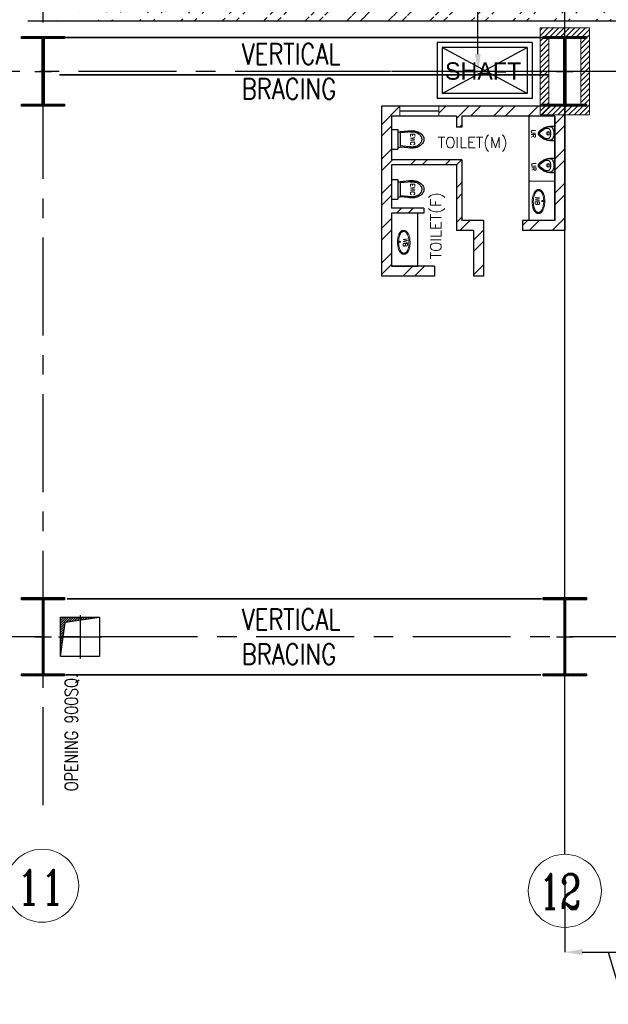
# Model space of a CAD drawing. Header units: inches. Extents: x 0 to 1564127, y -23460 to 23144100.
# Tile 159 of 215: x 1430474 to 1444013, y 116275 to 138915. Entities that reach past the tile are written whole.
import ezdxf

# ---------------------------------------------------------------- set-up
doc = ezdxf.new("R2010")
doc.units = ezdxf.units.IN
doc.header["$LTSCALE"] = 1800
doc.header["$MEASUREMENT"] = 0
doc.linetypes.add('CENTER', pattern=[2, 1.25, -0.25, 0.25, -0.25])
doc.linetypes.add('HIDDEN', pattern=[0.375, 0.25, -0.125])
doc.layers.get('0').update_dxf_attribs({"color": 253, "lineweight": 9})
for name, color, linetype in [('BRACING', 1, 'HIDDEN'), ('CEN', 2, 'CENTER'), ('COL', 1, 'Continuous'), ('DIM', 4, 'Continuous'), ('EXPERIMENT', 6, 'Continuous'), ('FIXTURES', 11, 'Continuous'), ('GRID', 251, 'CENTER'), ('OPENING', 40, 'Continuous'), ('ROOM', 7, 'Continuous'), ('TEXT', 3, 'Continuous'), ('WALL', 6, 'Continuous')]:
    doc.layers.add(name, color=color, linetype=linetype)
doc.layers.add('LAYOUT', color=8, linetype='Continuous', lineweight=9)
doc.styles.add('HTX11', font='O8111901')
doc.styles.add('ROMANC', font='ROMANC.SHX')
doc.styles.add('ROMANS', font='romans.shx')
doc.dimstyles.new('K2', dxfattribs={"dimtxt": 600, "dimasz": 400, "dimexe": 200, "dimexo": 200, "dimgap": 200, "dimtad": 1, "dimdec": 0, "dimzin": 0, "dimdsep": 46, "dimtxsty": 'ROMANC', "dimcen": 0.09, "dimclrd": 256, "dimclrt": 4, "dimadec": 0, "dimazin": 0, "dimtfac": 1, "dimtdec": 0, "dimtofl": 0, "dimtmove": 1, "dimatfit": 3, "dimfxl": 0.18, "dimtolj": 1, "dimtzin": 0, "dimarcsym": 0})

# ---------------------------------------------------------------- blocks, each defined once
blk = doc.blocks.new('C-ROW COLUMN')
at = {"layer": 'COL'}
h = blk.add_hatch(dxfattribs=at)
h.set_pattern_fill('ANSI31', color=256, scale=200, style=0)
h.set_pattern_definition([(45, (-1315.907, -6.545), (-17.6776695, 17.6776695), [])])
h.paths.add_polyline_path([(77950, 120865), (76960, 120865), (76960, 120820), (77950, 120820)])
h.paths.add_polyline_path([(77478, 120820), (77433, 120820), (77433, 119310), (77478, 119310)])
h.paths.add_polyline_path([(77950, 119310), (76960, 119310), (76960, 119265), (77950, 119265)])
at = {"layer": 'CEN'}
for p, q in [((77455, 119265), (77455, 120865)), ((77264, 120065), (77647, 120065))]:
    blk.add_line(p, q, dxfattribs=at)
at = {"layer": 'COL'}
for points in [[(76960, 120865), (77950, 120865), (77950, 120820), (76960, 120820)], [(77433, 120820), (77478, 120820), (77478, 119310), (77433, 119310)], [(76960, 119310), (77950, 119310), (77950, 119265), (76960, 119265)]]:
    blk.add_lwpolyline(points, close=True, dxfattribs=at)
blk = doc.blocks.new('B-ROW COLUMN')
at = {"layer": 'COL'}
h = blk.add_hatch(dxfattribs=at)
h.set_pattern_fill('ANSI31', color=256, scale=200, style=0)
h.set_pattern_definition([(45, (155648.048, 63141.767), (-17.67767, 17.67767), [])])
h.paths.add_polyline_path([(171095, 85178), (172085, 85178), (172085, 85128), (171095, 85128)])
h.paths.add_polyline_path([(171574, 86878), (171606, 86878), (171606, 85178), (171574, 85178)])
h.paths.add_polyline_path([(171095, 86928), (172085, 86928), (172085, 86878), (171095, 86878)])
blk.add_line((171590, 85128), (171590, 86928))
at = {"layer": 'CEN'}
for p, q in [((171590, 85128), (171590, 86928)), ((171399, 86028), (171782, 86028))]:
    blk.add_line(p, q, dxfattribs=at)
at = {"layer": 'COL'}
for points in [[(171095, 86928), (172085, 86928), (172085, 86878), (171095, 86878)], [(171574, 86878), (171606, 86878), (171606, 85178), (171574, 85178)], [(171095, 85178), (172085, 85178), (172085, 85128), (171095, 85128)]]:
    blk.add_lwpolyline(points, close=True, dxfattribs=at)
blk = doc.blocks.new('*D1026')
at = {"layer": 'Defpoints', "color": 0, "transparency": 16777216}
for p in [(1440382, 148725), (1441012, 148725), (1440382, 137725)]:
    blk.add_point(p, dxfattribs=at)
at = {"layer": 'DIM', "color": 0, "lineweight": -2, "transparency": 16777216}
for p, q in [((1440382, 148725), (1441012, 148725)), ((1440382, 137725), (1441012, 137725))]:
    blk.add_line(p, q, dxfattribs=at)
at = {"layer": 'DIM', "lineweight": -2, "transparency": 16777216}
blk.add_line((1441012, 138125), (1441012, 148325), dxfattribs=at)
at = {"layer": 'DIM', "transparency": 16777216}
for points in [[(1440945, 148325), (1441079, 148325), (1441012, 148725)], [(1440945, 138125), (1441079, 138125), (1441012, 137725)]]:
    blk.add_solid(points, dxfattribs=at)
at = {"layer": 'DIM', "color": 4, "transparency": 16777216, "insert": (1440512, 143225), "char_height": 600, "attachment_point": 5, "rotation": 90, "style": 'ROMANC'}
blk.add_mtext('\\A1;11000', dxfattribs=at)
blk = doc.blocks.new('EWC')
at = {"layer": 'FIXTURES'}
for p, q in [((-225, 0), (225, 0)), ((-225, 0), (-225, -150)), ((225, 0), (225, -150)), ((-225, -150), (225, -150)), ((-200, -475), (-175, -200)), ((-175, -150), (-175, -200)), ((-175, -477), (-150, -200)), ((-150, -200), (150, -200)), ((175, -477), (150, -200)), ((175, -150), (175, -200)), ((200, -475), (175, -200))]:
    blk.add_line(p, q, dxfattribs=at)
for points in [[(-194, -407, 0.045361), (-200, -475, 0.073281), (-184, -584, 0.084248), (-141, -669, 0.106469), (-73, -731, 0.130159), (0, -750, 0.130159)], [(-170, -426, 0.045361), (-175, -477, 0.078863), (-161, -565, 0.088085), (-124, -635, 0.105295), (-65, -684, 0.12183), (0, -700, 0.12183), (65, -684, 0.105295), (124, -635, 0.088085), (161, -565, 0.078863), (175, -477, 0.078863)], [(0, -750, 0.130159), (73, -731, 0.106469), (141, -669, 0.084248), (184, -584, 0.073281), (200, -475, 0.045361), (194, -407, 0.084248)], [(175, -477, 0.045361), (170, -426, 0.088085)]]:
    blk.add_lwpolyline(points, format="xyb", dxfattribs=at)
blk = doc.blocks.new('UR')
at = {"layer": 'FIXTURES'}
blk.add_line((141, 0), (-141, 0), dxfattribs=at)
blk.add_circle((1, -155), 35, dxfattribs=at)
for centre, radius, start, end in [((212, -77), 382, 171.7869, 228.8604), ((-141, -25), 25.5, 90, 171.7869), ((-57, -136), 106, 96.56, 189.9101), ((-48, -181), 76.3, 98.4336, 208.0724), ((212, -77), 357, 203.2652, 228.8604), ((-212, -77), 357, 311.1395, 336.7347), ((-212, -77), 382, 311.1395, 8.2132), ((48, -181), 76.3, 331.9275, 81.5664), ((57, -136), 106, 350.0899, 83.4401), ((141, -25), 25.5, 8.2132, 90), ((0, -320), 59.5, 228.8603, 311.1396), ((0, -320), 34, 228.8604, 311.1395)]:
    blk.add_arc(centre, radius, start, end, dxfattribs=at)
at = {"layer": 'FIXTURES', "linetype": 'Continuous'}
for radius, start, end in [(396, 79.9294, 100.0706), (320, 79.4062, 100.5938)]:
    blk.add_arc((0, -421), radius, start, end, dxfattribs=at)
blk = doc.blocks.new('*D966')
at = {"layer": 'Defpoints', "color": 0, "transparency": 16777216}
for p in [(1445013, 119725), (1443013, 119228), (1445013, 117475)]:
    blk.add_point(p, dxfattribs=at)
at = {"layer": 'DIM', "color": 0, "lineweight": -2, "transparency": 16777216}
for p, q in [((1445013, 119725), (1445013, 117475)), ((1443013, 119228), (1443013, 117475))]:
    blk.add_line(p, q, dxfattribs=at)
at = {"layer": 'DIM', "lineweight": -2, "transparency": 16777216}
for p, q in [((1443413, 117475), (1444613, 117475)), ((1444013, 117475), (1444373, 116275)), ((1444373, 116275), (1446887, 116275))]:
    blk.add_line(p, q, dxfattribs=at)
at = {"layer": 'DIM', "transparency": 16777216}
for points in [[(1443413, 117541), (1443413, 117408), (1443013, 117475)], [(1444613, 117541), (1444613, 117408), (1445013, 117475)]]:
    blk.add_solid(points, dxfattribs=at)
at = {"layer": 'DIM', "color": 4, "transparency": 16777216, "insert": (1445630, 116775), "char_height": 600, "attachment_point": 5, "style": 'ROMANC'}
blk.add_mtext('\\A1;2000', dxfattribs=at)

msp = doc.modelspace()

# ---------------------------------------------------------------- hatches: boundary and pattern name
h = msp.add_hatch()
h.set_pattern_fill('ANSI32', color=256, scale=1800, style=0)
h.set_pattern_definition([(45, (1295337.1, 1000), (-477.297, 477.297), []), (45, (1295655.3, 1000), (-477.297, 477.297), [])])
edge = h.paths.add_edge_path()
edge.add_line((1430662.82, 139115.31), (1446702.82, 139115.31))
edge.add_line((1430662.82, 138885.31), (1446587.82, 138885.31))
h = msp.add_hatch()
h.set_pattern_fill('ANSI31', color=6, scale=700, style=0)
h.set_pattern_definition([(45, (1881620.27, -676174.68), (-61.871843, 61.871843), [])])
h.paths.add_polyline_path([(1443012.82, 136925.31), (1442642.82, 136925.31), (1442612.82, 136925.31), (1442612.82, 136970.31), (1442642.82, 136970.31), (1442642.82, 137667.81), (1442442.82, 137667.81), (1442442.82, 136725.31), (1443012.82, 136725.31)])
h.paths.add_polyline_path([(1442642.82, 138480.31), (1442612.82, 138480.31), (1442612.82, 138525.31), (1443412.82, 138525.31), (1443412.82, 138480.31), (1443382.82, 138480.31), (1443382.82, 137782.81), (1443582.82, 137782.81), (1443582.82, 138725.31), (1442442.82, 138725.31), (1442442.82, 137782.81), (1442642.82, 137782.81)])
h.paths.add_polyline_path([(1443582.82, 137667.81), (1443382.82, 137667.81), (1443382.82, 136970.31), (1443412.82, 136970.31), (1443412.82, 136925.31), (1443012.82, 136925.31), (1443012.82, 136725.31), (1443582.82, 136725.31)])
h.paths.add_polyline_path([(1442642.82, 137725.31), (1442442.82, 137725.31), (1442442.82, 137667.81), (1442642.82, 137667.81)])
h.paths.add_polyline_path([(1442642.82, 137782.81), (1442442.82, 137782.81), (1442442.82, 137725.31), (1442642.82, 137725.31)])
h.paths.add_polyline_path([(1443582.82, 137725.31), (1443382.82, 137725.31), (1443382.82, 137667.81), (1443582.82, 137667.81)])
h.paths.add_polyline_path([(1443582.82, 137782.81), (1443382.82, 137782.81), (1443382.82, 137725.31), (1443582.82, 137725.31)])
at = {"layer": 'OPENING'}
h = msp.add_hatch(dxfattribs=at)
h.set_pattern_fill('ANSI31', color=8, scale=300, style=0)
h.set_pattern_definition([(45, (1278093.12, 40502.238), (-26.516504, 26.516504), [])])
h.paths.add_polyline_path([(1431476.07, 124725.31), (1431412.82, 124725.31), (1431412.82, 124275.31)])
h.paths.add_polyline_path([(1431523.73, 125064.41), (1431862.82, 125112.07), (1431862.82, 125175.31), (1431412.82, 125175.31), (1431412.82, 124725.31), (1431476.07, 124725.31)])
h.paths.add_polyline_path([(1432312.82, 125175.31), (1431862.82, 125175.31), (1431862.82, 125112.07)])
at = {"layer": 'WALL', "linetype": 'Continuous'}
h = msp.add_hatch(dxfattribs=at)
h.set_pattern_fill('ANSI32', color=9, scale=1500, angle=360, style=0)
h.set_pattern_definition([(45, (1295337.07, 1000), (-397.7476, 397.7476), []), (45, (1295602.23, 1000), (-397.7476, 397.7476), [])])
h.paths.add_polyline_path([(1440115.79, 136925.31), (1440115.79, 136695.31), (1440522.3, 136695.31), (1440522.3, 136445.31), (1440647.3, 136445.31), (1440647.3, 136695.31), (1442782.82, 136695.31), (1442782.82, 134295.31), (1442042.3, 134295.31), (1442042.3, 134065.31), (1443012.82, 134065.31), (1443012.82, 136925.31)])
h.paths.add_polyline_path([(1438792.3, 135660.31), (1438792.3, 134485.31), (1438792.3, 133019.91), (1440012.3, 133019.91), (1440012.3, 133249.91), (1439022.3, 133249.91), (1439022.3, 134465.31), (1439772.3, 134465.31), (1439772.3, 134580.31), (1439022.3, 134580.31), (1439022.3, 135465.31), (1439022.3, 135580.31), (1440522.3, 135580.31), (1440522.3, 135330.31), (1440522.3, 135315.31), (1440522.3, 134065.31), (1440912.3, 134065.31), (1440912.3, 133019.91), (1441142.3, 133019.91), (1441142.3, 134295.31), (1440647.3, 134295.31), (1440647.3, 135315.31), (1440647.3, 135695.31), (1439022.3, 135695.31), (1439022.3, 135735.31), (1439022.3, 136695.31), (1439215.79, 136695.31), (1439215.79, 136925.31), (1438792.3, 136925.31)])

# ---------------------------------------------------------------- linework, layer by layer
at = {"color": 6}
for p, q in [((1442442.82, 138725.31), (1443582.82, 138725.31)), ((1442442.82, 138725.31), (1442442.82, 136725.31)), ((1443582.82, 138725.31), (1443582.82, 136725.31)), ((1442642.82, 138525.31), (1442642.82, 136925.31)), ((1443382.82, 138525.31), (1443382.82, 136925.31))]:
    msp.add_line(p, q, dxfattribs=at)
msp.add_line((1442182.82, 135203.94), (1442782.82, 135203.94))
msp.add_lwpolyline([(1439215.79, 136925.31), (1440115.79, 136925.31), (1440115.79, 136695.31), (1439215.79, 136695.31)], close=True)
for centre, radius in [((1442495.88, 134745.2), 13.32), ((1439220.16, 133806.67), 13.32), ((1430991.82, 119002.04), 840.34), ((1430991.82, 119002.04), 840.34), ((1443012.82, 118884.61), 840.34), ((1443012.82, 118884.61), 840.34)]:
    msp.add_circle(centre, radius)
for points, knots in [([(1442412.34, 135009), (1442416.67, 135008.92), (1442421, 135008.53), (1442429.5, 135007.14), (1442433.68, 135006.14), (1442441.78, 135003.62), (1442445.71, 135002.09), (1442453.25, 134998.61), (1442456.87, 134996.65), (1442463.78, 134992.39), (1442467.08, 134990.08), (1442473.38, 134985.19), (1442476.37, 134982.6), (1442483.57, 134975.81), (1442487.59, 134971.45), (1442495.12, 134962.29), (1442498.63, 134957.48), (1442505.22, 134947.48), (1442508.3, 134942.28), (1442514.1, 134931.51), (1442516.81, 134925.93), (1442523.27, 134911.36), (1442526.8, 134902.12), (1442533.15, 134882.89), (1442535.97, 134872.9), (1442540.92, 134852.29), (1442543.06, 134841.66), (1442546.65, 134819.91), (1442548.11, 134808.79), (1442551.4, 134775.36), (1442552.26, 134752.58), (1442551.33, 134707.08), (1442549.54, 134684.37), (1442544.4, 134647.8), (1442541.79, 134633.53), (1442535.44, 134605.96), (1442531.7, 134592.67), (1442524.08, 134570.21), (1442520.42, 134560.8), (1442512.38, 134542.82), (1442508, 134534.25), (1442499.48, 134519.87), (1442495.51, 134513.87), (1442486.95, 134502.47), (1442482.37, 134497.08), (1442473.59, 134488.16), (1442469.55, 134484.5), (1442460.94, 134477.69), (1442456.36, 134474.54), (1442447.54, 134469.44), (1442443.39, 134467.39), (1442434.73, 134463.84), (1442430.22, 134462.35), (1442420.92, 134460.08), (1442416.13, 134459.29), (1442406.44, 134458.49), (1442401.54, 134458.49), (1442391.84, 134459.28), (1442387.03, 134460.07), (1442377.69, 134462.37), (1442373.16, 134463.87), (1442364.46, 134467.47), (1442360.31, 134469.56), (1442352.39, 134474.2), (1442348.64, 134476.75), (1442341.51, 134482.21), (1442338.14, 134485.12), (1442331.74, 134491.23), (1442328.71, 134494.43), (1442322.95, 134501.09), (1442320.21, 134504.54), (1442313.37, 134513.91), (1442309.48, 134520.02), (1442302.23, 134532.78), (1442298.89, 134539.44), (1442292.68, 134553.28), (1442289.81, 134560.45), (1442284.53, 134575.29), (1442282.11, 134582.95), (1442276.52, 134602.93), (1442273.64, 134615.55), (1442268.86, 134641.57), (1442266.98, 134654.97), (1442264.21, 134682.27), (1442263.33, 134696.17), (1442262.58, 134724.15), (1442262.71, 134738.24), (1442264.13, 134769.63), (1442265.69, 134786.89), (1442270.33, 134820.6), (1442273.41, 134837.05), (1442280.12, 134864.76), (1442283.44, 134876.3), (1442290.93, 134898.45), (1442295.11, 134909.04), (1442303.35, 134926.84), (1442307.21, 134934.26), (1442315.58, 134948.42), (1442320.09, 134955.15), (1442328.78, 134966.38), (1442332.81, 134971.05), (1442341.45, 134979.84), (1442346.07, 134983.98), (1442354.89, 134990.71), (1442358.96, 134993.45), (1442367.55, 134998.4), (1442372.07, 135000.61), (1442381.55, 135004.35), (1442386.51, 135005.87), (1442396.72, 135008.07), (1442401.97, 135008.75), (1442408.95, 135009.02), (1442410.64, 135009.03), (1442412.34, 135009)], [0, 0, 0, 0, 0.06084532, 0.06084532, 0.12169065, 0.12169065, 0.18253597, 0.18253597, 0.2433813, 0.2433813, 0.30422662, 0.30422662, 0.36507194, 0.36507194, 0.45723479, 0.45723479, 0.54939763, 0.54939763, 0.64156048, 0.64156048, 0.73372333, 0.73372333, 0.87505146, 0.87505146, 1.0163796, 1.0163796, 1.15770774, 1.15770774, 1.29903588, 1.29903588, 1.57626764, 1.57626764, 1.85349939, 1.85349939, 2.03734947, 2.03734947, 2.22119955, 2.22119955, 2.36331214, 2.36331214, 2.50542474, 2.50542474, 2.61548637, 2.61548637, 2.725548, 2.725548, 2.80991756, 2.80991756, 2.89428712, 2.89428712, 2.96271981, 2.96271981, 3.0311525, 3.0311525, 3.09958518, 3.09958518, 3.16801787, 3.16801787, 3.23645056, 3.23645056, 3.30488324, 3.30488324, 3.37331593, 3.37331593, 3.44174862, 3.44174862, 3.51018131, 3.51018131, 3.57861399, 3.57861399, 3.64704668, 3.64704668, 3.75831739, 3.75831739, 3.8695881, 3.8695881, 3.98085881, 3.98085881, 4.09212952, 4.09212952, 4.26327167, 4.26327167, 4.43441381, 4.43441381, 4.60555596, 4.60555596, 4.7766981, 4.7766981, 4.98887829, 4.98887829, 5.20105849, 5.20105849, 5.36167039, 5.36167039, 5.5222823, 5.5222823, 5.64631666, 5.64631666, 5.77035103, 5.77035103, 5.86615029, 5.86615029, 5.96194955, 5.96194955, 6.03630656, 6.03630656, 6.11066356, 6.11066356, 6.18502057, 6.18502057, 6.25937757, 6.25937757, 6.28318531, 6.28318531, 6.28318531, 6.28318531]), ([(1442411.88, 134984.01), (1442413.9, 134983.97), (1442415.92, 134983.84), (1442420.01, 134983.38), (1442422.07, 134983.05), (1442425.92, 134982.24), (1442427.71, 134981.78), (1442432.01, 134980.5), (1442434.51, 134979.6), (1442439.39, 134977.53), (1442441.76, 134976.36), (1442446.39, 134973.78), (1442448.65, 134972.38), (1442456.61, 134966.88), (1442461.94, 134962.17), (1442468.6, 134955.05), (1442470.27, 134953.14), (1442474.52, 134947.98), (1442477.03, 134944.63), (1442483.37, 134935.38), (1442487.03, 134929.22), (1442492.87, 134918), (1442495.18, 134913.15), (1442499.55, 134903.06), (1442501.61, 134897.83), (1442508.04, 134879.99), (1442511.9, 134866.64), (1442518.34, 134838.52), (1442520.92, 134823.75), (1442524.75, 134793.3), (1442525.99, 134777.61), (1442527.13, 134745.9), (1442527.02, 134729.88), (1442525.43, 134698.06), (1442523.96, 134682.28), (1442519.71, 134651.52), (1442516.93, 134636.55), (1442510.73, 134610.54), (1442507.53, 134599.29), (1442500.32, 134577.92), (1442496.31, 134567.8), (1442489.39, 134552.96), (1442486.75, 134547.78), (1442482.17, 134539.64), (1442480.32, 134536.54), (1442476.5, 134530.57), (1442474.54, 134527.68), (1442470.93, 134522.73), (1442469.3, 134520.62), (1442465.97, 134516.53), (1442464.27, 134514.56), (1442460.59, 134510.55), (1442458.6, 134508.53), (1442454.5, 134504.67), (1442452.4, 134502.84), (1442447.21, 134498.67), (1442444.07, 134496.45), (1442437.54, 134492.46), (1442434.14, 134490.69), (1442428.83, 134488.42), (1442427.01, 134487.72), (1442423.29, 134486.48), (1442421.4, 134485.93), (1442417.6, 134485.01), (1442415.67, 134484.62), (1442412.32, 134484.12), (1442410.91, 134483.95), (1442407.78, 134483.68), (1442406.05, 134483.6), (1442402.6, 134483.58), (1442400.87, 134483.64), (1442397.14, 134483.92), (1442395.13, 134484.16), (1442391.71, 134484.74), (1442390.29, 134485.03), (1442386.07, 134486.03), (1442383.29, 134486.88), (1442378.46, 134488.7), (1442376.37, 134489.6), (1442372.28, 134491.58), (1442370.29, 134492.67), (1442366.38, 134495.01), (1442364.48, 134496.26), (1442357.75, 134501.08), (1442353.2, 134505.08), (1442346.03, 134512.53), (1442343.26, 134515.74), (1442338.4, 134521.96), (1442336.26, 134524.92), (1442332.22, 134530.97), (1442330.3, 134534.05), (1442325.34, 134542.61), (1442322.43, 134548.26), (1442316.94, 134560.13), (1442314.37, 134566.35), (1442309.57, 134579.3), (1442307.35, 134586.03), (1442303.24, 134599.96), (1442301.36, 134607.15), (1442297.96, 134621.92), (1442296.44, 134629.5), (1442293.75, 134644.99), (1442292.59, 134652.9), (1442289.52, 134678.03), (1442288.27, 134695.69), (1442287.49, 134731.32), (1442287.96, 134749.3), (1442290.36, 134781.82), (1442292.05, 134796.44), (1442296.56, 134824.87), (1442299.38, 134838.67), (1442305.51, 134862.66), (1442308.63, 134873.05), (1442314.85, 134890.78), (1442317.83, 134898.3), (1442323, 134909.88), (1442325.06, 134914.16), (1442329.34, 134922.42), (1442331.57, 134926.41), (1442336.2, 134934.07), (1442338.6, 134937.73), (1442343.3, 134944.33), (1442345.58, 134947.3), (1442350.29, 134952.96), (1442352.72, 134955.66), (1442357.77, 134960.76), (1442360.37, 134963.16), (1442368.26, 134969.71), (1442373.81, 134973.44), (1442382.06, 134977.59), (1442384.45, 134978.65), (1442389.91, 134980.72), (1442393.02, 134981.66), (1442397.32, 134982.64), (1442398.45, 134982.86), (1442400.74, 134983.26), (1442401.9, 134983.43), (1442404.73, 134983.76), (1442406.42, 134983.9), (1442409.1, 134984.01), (1442410.11, 134984.02), (1442411.37, 134984.02), (1442411.63, 134984.01), (1442411.88, 134984.01)], [0, 0, 0, 0, 0.03932303, 0.03932303, 0.0800511, 0.0800511, 0.11603924, 0.11603924, 0.16790019, 0.16790019, 0.21976113, 0.21976113, 0.27162208, 0.27162208, 0.40842151, 0.40842151, 0.45583804, 0.45583804, 0.53231886, 0.53231886, 0.65680249, 0.65680249, 0.7451255, 0.7451255, 0.83344851, 0.83344851, 1.03654017, 1.03654017, 1.23963183, 1.23963183, 1.44272349, 1.44272349, 1.64581515, 1.64581515, 1.84890681, 1.84890681, 2.05199847, 2.05199847, 2.21825533, 2.21825533, 2.38455742, 2.38455742, 2.47982417, 2.47982417, 2.54124919, 2.54124919, 2.60267421, 2.60267421, 2.65079566, 2.65079566, 2.69891712, 2.69891712, 2.75236129, 2.75236129, 2.80580547, 2.80580547, 2.88056691, 2.88056691, 2.95532835, 2.95532835, 2.9936438, 2.9936438, 3.03195925, 3.03195925, 3.0702747, 3.0702747, 3.09798872, 3.09798872, 3.1315898, 3.1315898, 3.16519089, 3.16519089, 3.20451507, 3.20451507, 3.23279089, 3.23279089, 3.28934253, 3.28934253, 3.33383737, 3.33383737, 3.37833221, 3.37833221, 3.42282706, 3.42282706, 3.53945319, 3.53945319, 3.61872372, 3.61872372, 3.68465662, 3.68465662, 3.74848367, 3.74848367, 3.85530321, 3.85530321, 3.96212275, 3.96212275, 4.06894228, 4.06894228, 4.17576182, 4.17576182, 4.28258136, 4.28258136, 4.3894009, 4.3894009, 4.61694505, 4.61694505, 4.8444892, 4.8444892, 5.03453341, 5.03453341, 5.22457762, 5.22457762, 5.38033657, 5.38033657, 5.50412847, 5.50412847, 5.58059511, 5.58059511, 5.65706175, 5.65706175, 5.73352838, 5.73352838, 5.80108283, 5.80108283, 5.86863727, 5.86863727, 5.93619171, 5.93619171, 6.06589868, 6.06589868, 6.11700455, 6.11700455, 6.18037279, 6.18037279, 6.20305317, 6.20305317, 6.22573355, 6.22573355, 6.25863137, 6.25863137, 6.27822227, 6.27822227, 6.28318531, 6.28318531, 6.28318531, 6.28318531]), ([(1439303.71, 134070.47), (1439299.37, 134070.4), (1439295.05, 134070), (1439286.54, 134068.61), (1439282.36, 134067.61), (1439274.26, 134065.09), (1439270.34, 134063.56), (1439262.8, 134060.08), (1439259.18, 134058.12), (1439252.26, 134053.86), (1439248.96, 134051.55), (1439242.67, 134046.66), (1439239.67, 134044.08), (1439232.48, 134037.28), (1439228.46, 134032.92), (1439220.93, 134023.76), (1439217.42, 134018.95), (1439210.83, 134008.95), (1439207.75, 134003.75), (1439201.95, 133992.98), (1439199.23, 133987.4), (1439192.77, 133972.83), (1439189.25, 133963.59), (1439182.9, 133944.36), (1439180.08, 133934.37), (1439175.12, 133913.76), (1439172.98, 133903.13), (1439169.39, 133881.38), (1439167.94, 133870.26), (1439164.64, 133836.83), (1439163.78, 133814.05), (1439164.72, 133768.55), (1439166.51, 133745.84), (1439171.64, 133709.27), (1439174.26, 133695), (1439180.61, 133667.43), (1439184.34, 133654.14), (1439191.96, 133631.68), (1439195.62, 133622.27), (1439203.67, 133604.29), (1439208.05, 133595.72), (1439216.56, 133581.34), (1439220.54, 133575.34), (1439229.09, 133563.95), (1439233.67, 133558.55), (1439242.45, 133549.63), (1439246.49, 133545.97), (1439255.11, 133539.16), (1439259.68, 133536.01), (1439268.51, 133530.91), (1439272.65, 133528.86), (1439281.31, 133525.31), (1439285.82, 133523.82), (1439295.12, 133521.55), (1439299.91, 133520.76), (1439309.6, 133519.96), (1439314.5, 133519.96), (1439324.21, 133520.75), (1439329.01, 133521.54), (1439338.35, 133523.84), (1439342.89, 133525.34), (1439351.58, 133528.94), (1439355.74, 133531.03), (1439363.65, 133535.67), (1439367.41, 133538.22), (1439374.53, 133543.68), (1439377.91, 133546.59), (1439384.31, 133552.7), (1439387.34, 133555.9), (1439393.1, 133562.56), (1439395.83, 133566.01), (1439402.67, 133575.38), (1439406.57, 133581.49), (1439413.81, 133594.25), (1439417.16, 133600.91), (1439423.37, 133614.75), (1439426.23, 133621.93), (1439431.51, 133636.76), (1439433.93, 133644.42), (1439439.53, 133664.4), (1439442.41, 133677.02), (1439447.18, 133703.04), (1439449.07, 133716.44), (1439451.83, 133743.74), (1439452.71, 133757.64), (1439453.46, 133785.62), (1439453.33, 133799.71), (1439451.91, 133831.1), (1439450.35, 133848.36), (1439445.72, 133882.08), (1439442.64, 133898.52), (1439435.93, 133926.23), (1439432.61, 133937.78), (1439425.11, 133959.92), (1439420.93, 133970.51), (1439412.7, 133988.31), (1439408.83, 133995.74), (1439400.46, 134009.89), (1439395.95, 134016.62), (1439387.26, 134027.85), (1439383.23, 134032.52), (1439374.59, 134041.31), (1439369.98, 134045.45), (1439361.16, 134052.18), (1439357.09, 134054.92), (1439348.5, 134059.87), (1439343.97, 134062.08), (1439334.49, 134065.82), (1439329.54, 134067.34), (1439319.33, 134069.54), (1439314.08, 134070.22), (1439307.1, 134070.49), (1439305.4, 134070.51), (1439303.71, 134070.47)], [0, 0, 0, 0, 0.06084532, 0.06084532, 0.12169065, 0.12169065, 0.18253597, 0.18253597, 0.2433813, 0.2433813, 0.30422662, 0.30422662, 0.36507194, 0.36507194, 0.45723479, 0.45723479, 0.54939763, 0.54939763, 0.64156048, 0.64156048, 0.73372333, 0.73372333, 0.87505146, 0.87505146, 1.0163796, 1.0163796, 1.15770774, 1.15770774, 1.29903588, 1.29903588, 1.57626764, 1.57626764, 1.85349939, 1.85349939, 2.03734947, 2.03734947, 2.22119955, 2.22119955, 2.36331214, 2.36331214, 2.50542474, 2.50542474, 2.61548637, 2.61548637, 2.725548, 2.725548, 2.80991756, 2.80991756, 2.89428712, 2.89428712, 2.96271981, 2.96271981, 3.0311525, 3.0311525, 3.09958518, 3.09958518, 3.16801787, 3.16801787, 3.23645056, 3.23645056, 3.30488324, 3.30488324, 3.37331593, 3.37331593, 3.44174862, 3.44174862, 3.51018131, 3.51018131, 3.57861399, 3.57861399, 3.64704668, 3.64704668, 3.75831739, 3.75831739, 3.8695881, 3.8695881, 3.98085881, 3.98085881, 4.09212952, 4.09212952, 4.26327167, 4.26327167, 4.43441381, 4.43441381, 4.60555596, 4.60555596, 4.7766981, 4.7766981, 4.98887829, 4.98887829, 5.20105849, 5.20105849, 5.36167039, 5.36167039, 5.5222823, 5.5222823, 5.64631666, 5.64631666, 5.77035103, 5.77035103, 5.86615029, 5.86615029, 5.96194955, 5.96194955, 6.03630656, 6.03630656, 6.11066356, 6.11066356, 6.18502057, 6.18502057, 6.25937757, 6.25937757, 6.28318531, 6.28318531, 6.28318531, 6.28318531]), ([(1439304.16, 134045.48), (1439302.15, 134045.44), (1439300.12, 134045.31), (1439296.04, 134044.85), (1439293.98, 134044.52), (1439290.13, 134043.71), (1439288.34, 134043.26), (1439284.03, 134041.98), (1439281.53, 134041.07), (1439276.66, 134039), (1439274.28, 134037.83), (1439269.65, 134035.26), (1439267.4, 134033.85), (1439259.44, 134028.35), (1439254.1, 134023.64), (1439247.45, 134016.52), (1439245.78, 134014.61), (1439241.52, 134009.45), (1439239.01, 134006.1), (1439232.67, 133996.85), (1439229.01, 133990.69), (1439223.17, 133979.47), (1439220.87, 133974.62), (1439216.5, 133964.53), (1439214.43, 133959.3), (1439208.01, 133941.47), (1439204.15, 133928.11), (1439197.71, 133899.99), (1439195.13, 133885.22), (1439191.3, 133854.77), (1439190.05, 133839.08), (1439188.91, 133807.37), (1439189.03, 133791.35), (1439190.61, 133759.53), (1439192.08, 133743.75), (1439196.33, 133712.99), (1439199.12, 133698.02), (1439205.31, 133672.01), (1439208.52, 133660.76), (1439215.73, 133639.39), (1439219.73, 133629.27), (1439226.65, 133614.43), (1439229.3, 133609.25), (1439233.88, 133601.11), (1439235.73, 133598.01), (1439239.54, 133592.04), (1439241.5, 133589.16), (1439245.12, 133584.2), (1439246.74, 133582.09), (1439250.07, 133578), (1439251.77, 133576.03), (1439255.46, 133572.02), (1439257.45, 133570), (1439261.54, 133566.14), (1439263.64, 133564.31), (1439268.83, 133560.14), (1439271.97, 133557.92), (1439278.51, 133553.93), (1439281.9, 133552.16), (1439287.21, 133549.89), (1439289.04, 133549.19), (1439292.75, 133547.95), (1439294.64, 133547.4), (1439298.44, 133546.48), (1439300.37, 133546.1), (1439303.72, 133545.59), (1439305.14, 133545.42), (1439308.27, 133545.15), (1439309.99, 133545.07), (1439313.45, 133545.05), (1439315.18, 133545.11), (1439318.9, 133545.39), (1439320.91, 133545.63), (1439324.34, 133546.21), (1439325.76, 133546.5), (1439329.98, 133547.5), (1439332.75, 133548.35), (1439337.59, 133550.17), (1439339.67, 133551.07), (1439343.76, 133553.05), (1439345.76, 133554.14), (1439349.66, 133556.48), (1439351.56, 133557.73), (1439358.29, 133562.55), (1439362.84, 133566.55), (1439370.01, 133574), (1439372.78, 133577.21), (1439377.65, 133583.43), (1439379.78, 133586.39), (1439383.82, 133592.44), (1439385.74, 133595.52), (1439390.7, 133604.08), (1439393.62, 133609.73), (1439399.11, 133621.6), (1439401.68, 133627.82), (1439406.47, 133640.77), (1439408.7, 133647.51), (1439412.8, 133661.43), (1439414.68, 133668.62), (1439418.08, 133683.39), (1439419.61, 133690.98), (1439422.3, 133706.46), (1439423.46, 133714.37), (1439426.52, 133739.5), (1439427.77, 133757.16), (1439428.55, 133792.79), (1439428.09, 133810.77), (1439425.68, 133843.29), (1439424, 133857.91), (1439419.49, 133886.34), (1439416.66, 133900.14), (1439410.54, 133924.13), (1439407.42, 133934.52), (1439401.19, 133952.25), (1439398.21, 133959.77), (1439393.04, 133971.35), (1439390.98, 133975.63), (1439386.7, 133983.9), (1439384.47, 133987.88), (1439379.84, 133995.54), (1439377.44, 133999.2), (1439372.75, 134005.8), (1439370.47, 134008.77), (1439365.75, 134014.43), (1439363.32, 134017.13), (1439358.27, 134022.23), (1439355.67, 134024.63), (1439347.78, 134031.18), (1439342.24, 134034.91), (1439333.99, 134039.06), (1439331.6, 134040.12), (1439326.14, 134042.19), (1439323.02, 134043.14), (1439318.73, 134044.11), (1439317.59, 134044.33), (1439315.3, 134044.73), (1439314.15, 134044.9), (1439311.31, 134045.23), (1439309.62, 134045.37), (1439306.94, 134045.48), (1439305.93, 134045.49), (1439304.67, 134045.49), (1439304.41, 134045.48), (1439304.16, 134045.48)], [0, 0, 0, 0, 0.03932303, 0.03932303, 0.0800511, 0.0800511, 0.11603924, 0.11603924, 0.16790019, 0.16790019, 0.21976113, 0.21976113, 0.27162208, 0.27162208, 0.40842151, 0.40842151, 0.45583804, 0.45583804, 0.53231886, 0.53231886, 0.65680249, 0.65680249, 0.7451255, 0.7451255, 0.83344851, 0.83344851, 1.03654017, 1.03654017, 1.23963183, 1.23963183, 1.44272349, 1.44272349, 1.64581515, 1.64581515, 1.84890681, 1.84890681, 2.05199847, 2.05199847, 2.21825533, 2.21825533, 2.38455742, 2.38455742, 2.47982417, 2.47982417, 2.54124919, 2.54124919, 2.60267421, 2.60267421, 2.65079566, 2.65079566, 2.69891712, 2.69891712, 2.75236129, 2.75236129, 2.80580547, 2.80580547, 2.88056691, 2.88056691, 2.95532835, 2.95532835, 2.9936438, 2.9936438, 3.03195925, 3.03195925, 3.0702747, 3.0702747, 3.09798872, 3.09798872, 3.1315898, 3.1315898, 3.16519089, 3.16519089, 3.20451507, 3.20451507, 3.23279089, 3.23279089, 3.28934253, 3.28934253, 3.33383737, 3.33383737, 3.37833221, 3.37833221, 3.42282706, 3.42282706, 3.53945319, 3.53945319, 3.61872372, 3.61872372, 3.68465662, 3.68465662, 3.74848367, 3.74848367, 3.85530321, 3.85530321, 3.96212275, 3.96212275, 4.06894228, 4.06894228, 4.17576182, 4.17576182, 4.28258136, 4.28258136, 4.3894009, 4.3894009, 4.61694505, 4.61694505, 4.8444892, 4.8444892, 5.03453341, 5.03453341, 5.22457762, 5.22457762, 5.38033657, 5.38033657, 5.50412847, 5.50412847, 5.58059511, 5.58059511, 5.65706175, 5.65706175, 5.73352838, 5.73352838, 5.80108283, 5.80108283, 5.86863727, 5.86863727, 5.93619171, 5.93619171, 6.06589868, 6.06589868, 6.11700455, 6.11700455, 6.18037279, 6.18037279, 6.20305317, 6.20305317, 6.22573355, 6.22573355, 6.25863137, 6.25863137, 6.27822227, 6.27822227, 6.28318531, 6.28318531, 6.28318531, 6.28318531])]:
    msp.add_open_spline(points, degree=3, knots=knots)
at = {"layer": 'BRACING', "const_width": 40}
for points in [[(1431412.82, 138502.81), (1442612.82, 138502.81)], [(1431382.82, 137647.81), (1442642.82, 137647.81)], [(1431561.38, 125600.31), (1442480.05, 125600.31)], [(1431530.69, 123850.31), (1442464.87, 123850.31)]]:
    msp.add_lwpolyline(points, dxfattribs=at)
at = {"layer": 'CEN'}
for p, q in [((1442148.07, 137214.38), (1440188.07, 138274.38)), ((1440188.07, 137214.38), (1442148.07, 138274.38)), ((1431862.82, 125225.31), (1431862.82, 124225.31)), ((1431362.82, 124725.31), (1432362.82, 124725.31))]:
    msp.add_line(p, q, dxfattribs=at)
at = {"layer": 'EXPERIMENT'}
msp.add_line((1440115.79, 136810.31), (1439215.79, 136810.31), dxfattribs=at)
at = {"layer": 'GRID'}
for p, q in [((1431012.82, 120853.76), (1431012.82, 141225.31)), ((1452078.82, 137725.31), (1395949.77, 137725.31)), ((1502966.27, 124725.31), (1395948.92, 124725.31))]:
    msp.add_line(p, q, dxfattribs=at)
at = {"layer": 'GRID', "color": 8}
msp.add_line((1500200.27, 137725.31), (1436712.82, 137725.31), dxfattribs=at)
at = {"layer": 'LAYOUT', "color": 6}
msp.add_line((1442442.82, 136725.31), (1443582.82, 136725.31), dxfattribs=at)
at = {"layer": 'OPENING'}
msp.add_line((1439622.3, 134465.31), (1439622.3, 133249.91), dxfattribs=at)
at = {"layer": 'OPENING', "flags": 128}
msp.add_lwpolyline([(1442182.82, 136695.31), (1442182.82, 134295.31)], dxfattribs=at)
at = {"layer": 'OPENING'}
msp.add_lwpolyline([(1431412.82, 125175.31), (1432312.82, 125175.31), (1432312.82, 124275.31), (1431412.82, 124275.31)], close=True, dxfattribs=at)
msp.add_lwpolyline([(1431412.82, 124275.31), (1431523.73, 125064.41), (1432312.82, 125175.31)], dxfattribs=at)
at = {"layer": 'ROOM', "color": 7}
msp.add_line((1442442.82, 137782.81), (1442442.82, 137667.81), dxfattribs=at)
at = {"layer": 'WALL'}
for p, q in [((1443012.82, 119724.95), (1443012.82, 141225.31)), ((1430662.82, 138885.31), (1446587.82, 138885.31)), ((1442263.07, 138389.38), (1440073.07, 138389.38)), ((1440073.07, 138389.38), (1440073.07, 137099.38)), ((1442263.07, 138389.38), (1442263.07, 137099.38)), ((1442148.07, 138274.38), (1440188.07, 138274.38)), ((1440188.07, 138274.38), (1440188.07, 137214.38)), ((1442148.07, 138274.38), (1442148.07, 137214.38)), ((1442148.07, 137214.38), (1440188.07, 137214.38)), ((1442263.07, 137099.38), (1440073.07, 137099.38)), ((1438792.3, 136925.31), (1438792.3, 133019.91)), ((1443072.3, 136925.31), (1438792.3, 136925.31)), ((1438792.3, 136925.31), (1438792.3, 135660.31)), ((1439022.3, 136695.31), (1439022.3, 135695.31)), ((1439022.3, 136695.31), (1439022.3, 135875.31)), ((1440522.3, 136695.31), (1439022.3, 136695.31)), ((1440522.3, 136695.31), (1439022.3, 136695.31)), ((1440522.3, 136695.31), (1440522.3, 136445.31)), ((1440647.3, 136695.31), (1440647.3, 136445.31)), ((1442782.82, 136695.31), (1440647.3, 136695.31)), ((1442782.82, 134295.31), (1442782.82, 136695.31)), ((1442782.82, 136695.31), (1442782.82, 134295.31)), ((1443012.82, 134295.31), (1443012.82, 136699.04)), ((1440647.3, 136445.31), (1440522.3, 136445.31)), ((1438792.3, 135850.31), (1438792.3, 134485.31)), ((1439022.3, 135735.31), (1439022.3, 135695.31)), ((1440647.3, 135695.31), (1439022.3, 135695.31)), ((1440647.3, 135695.31), (1439022.3, 135695.31)), ((1440647.3, 135695.31), (1440647.3, 135330.31)), ((1440647.3, 135695.31), (1440647.3, 135315.31)), ((1439022.3, 135580.31), (1439022.3, 134580.31)), ((1440522.3, 135580.31), (1439022.3, 135580.31)), ((1439022.3, 135465.31), (1439022.3, 134580.31)), ((1439022.3, 135465.31), (1439022.3, 134580.31)), ((1440522.3, 135580.31), (1440522.3, 135330.31)), ((1440522.3, 135465.31), (1440522.3, 135315.31)), ((1440522.3, 135315.31), (1440522.3, 134065.31)), ((1440647.3, 135315.31), (1440647.3, 134295.31)), ((1440647.3, 134715.31), (1440647.3, 134485.31)), ((1439772.3, 134580.31), (1439022.3, 134580.31)), ((1439772.3, 134580.31), (1439022.3, 134580.31)), ((1439772.3, 134580.31), (1439772.3, 134465.31)), ((1439022.3, 134465.31), (1439022.3, 133249.91)), ((1439772.3, 134465.31), (1439022.3, 134465.31)), ((1441142.3, 134295.31), (1440647.3, 134295.31)), ((1441142.3, 134295.31), (1440647.3, 134295.31)), ((1442782.82, 134295.31), (1442042.3, 134295.31)), ((1442042.3, 134295.31), (1442042.3, 134065.31)), ((1440912.3, 134065.31), (1440522.3, 134065.31)), ((1443012.82, 134065.31), (1442042.3, 134065.31)), ((1440012.3, 133249.91), (1439022.3, 133249.91)), ((1439022.3, 133249.91), (1439622.3, 133249.91)), ((1440012.3, 133019.91), (1438792.3, 133019.91)), ((1441142.3, 133019.91), (1440912.3, 133019.91))]:
    msp.add_line(p, q, dxfattribs=at)
at = {"layer": 'WALL', "flags": 128}
for points in [[(1443012.82, 136925.31), (1443012.82, 134065.31)], [(1442782.82, 136360.31), (1442782.82, 134295.31)], [(1442782.82, 136360.31), (1442782.82, 134295.31)], [(1441142.3, 134295.31), (1441142.3, 133019.91)], [(1440912.3, 134065.31), (1440912.3, 133019.91)], [(1440012.3, 133249.91), (1440012.3, 133019.91)]]:
    msp.add_lwpolyline(points, dxfattribs=at)

# ---------------------------------------------------------------- block references
for name, p in [('C-ROW COLUMN', (1353557.39, 17660.16)), ('C-ROW COLUMN', (1365557.39, 17660.16)), ('B-ROW COLUMN', (1259422.6, 38697.68)), ('B-ROW COLUMN', (1271422.6, 38697.68))]:
    msp.add_blockref(name, p)
at = {"layer": 'FIXTURES', "xscale": -1}
for name, p, rotation in [('EWC', (1439022.3, 136162.31), 90), ('UR', (1442782.82, 136298.06), 270), ('UR', (1442782.82, 135562.2), 270), ('EWC', (1439022.3, 135015.31), 90)]:
    msp.add_blockref(name, p, dxfattribs=dict(at, rotation=rotation))

# ---------------------------------------------------------------- texts
at = {"layer": 'TEXT', "linetype": 'Continuous'}
for s, height, style, p in [('SHAFT', 400, 'HTX11', (1440257.13, 137534.09)), ('TOILET(M)', 250, 'ROMANS', (1440089.38, 135966.95))]:
    msp.add_text(s, height=height, dxfattribs=dict(at, style=style)).set_placement(p)
at = {"layer": 'TEXT', "linetype": 'Continuous', "style": 'ROMANS'}
msp.add_text('TOILET(F)', height=250, rotation=90, dxfattribs=at).set_placement((1440171.24, 133403.69))
at = {"layer": 'TEXT', "style": 'ROMANS', "width": 0.8}
msp.add_text('OPENING 900SQ.', height=300, rotation=90, dxfattribs=at).set_placement((1431812.82, 121175.31))
at = {"layer": 'TEXT', "style": 'ROMANC'}
for s, width, p in [('11', 0.8, (1430402.47, 118566.21)), ('12', 0.7, (1442425.72, 118468.62))]:
    msp.add_text(s, height=800, dxfattribs=dict(at, width=width)).set_placement(p)
at = {"layer": 'TEXT', "char_height": 480, "width": 2515.419, "attachment_point": 1, "style": 'ROMANS'}
for insert in [(1435581.64, 138365.31), (1435581.64, 125365.31)]:
    msp.add_mtext('{\\W0.8;VERTICAL BRACING}', dxfattribs=dict(at, insert=insert))
at = {"layer": 'TEXT', "ltscale": 0.2, "char_height": 100, "width": 1089.0487, "attachment_point": 3, "rotation": 270, "style": 'ROMANS'}
for s, insert in [('EWC', (1439559.31, 136024.77)), ('UR', (1442341.15, 136201.12)), ('UR', (1442350.15, 135438.12)), ('EWC', (1439559.31, 134877.77)), ('WB', (1442431.66, 134652.09)), ('WB', (1439393.19, 133694.09))]:
    msp.add_mtext(s, dxfattribs=dict(at, insert=insert))

# ---------------------------------------------------------------- dimensions: what is measured, and where the dimension line sits
at = {"layer": 'DIM'}
dim = msp.add_linear_dim(base=(1441011.98, 148725.31), p1=(1440382.34, 137725.31), p2=(1440382.34, 148725.31), angle=90, dimstyle='K2', override={"dimexe": 0, "dimexo": 0}, dxfattribs=at)
dim.commit()
dim.dimension.update_dxf_attribs({"geometry": '*D1026', "text_midpoint": (1440511.98, 143225.31)})
dim = msp.add_linear_dim(base=(1445012.82, 117474.83), p1=(1443012.82, 119228.19), p2=(1445012.82, 119724.95), dimstyle='K2', override={"dimexe": 0, "dimexo": 0}, dxfattribs=at)
dim.commit()
dim.dimension.update_dxf_attribs({"geometry": '*D966', "text_midpoint": (1444572.82, 116774.83)})

doc.saveas('drawing.dxf')
